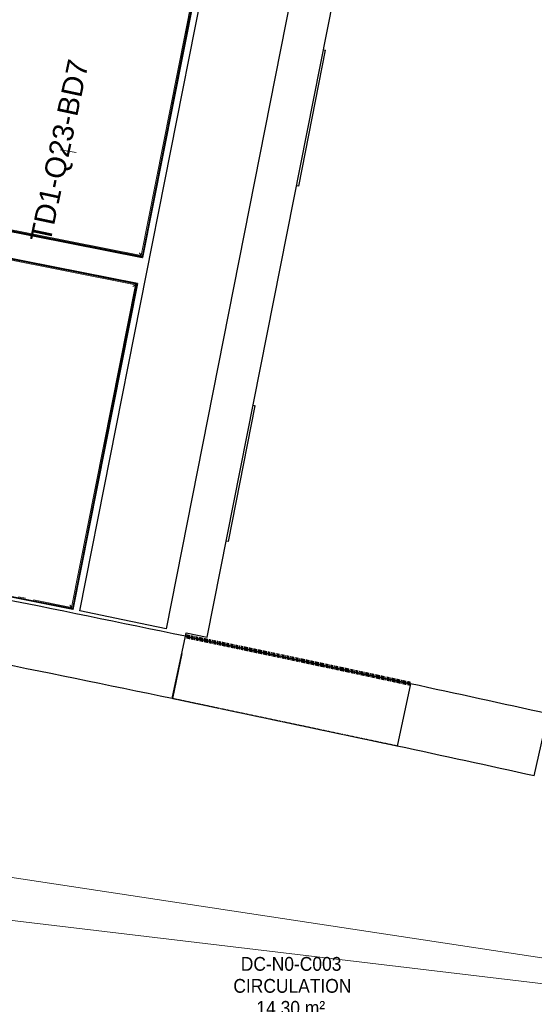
# Model space of a CAD drawing. Header units: millimetres. Extents: x -2845 to 74565, y -36590 to 13748.
# Tile 45 of 49: x 58699 to 60557, y -24662 to -21106. Entities that reach past the tile are written whole.
import ezdxf

# ---------------------------------------------------------------- set-up
doc = ezdxf.new("R2010")
doc.units = ezdxf.units.MM
doc.linetypes.add('Tiret', pattern=[2.5, 1.25, -1.25])
doc.linetypes.add('Tiret_2_', pattern=[2.5, 1.25, -1.25])
doc.layers.add('A-AREA', color=4, linetype='Tiret', lineweight=100, true_color=0x00ffff)
doc.layers.add('A-DOOR-HDLN', color=5, linetype='Tiret', lineweight=25, true_color=0x0000ff)
for name, color, linetype, lineweight in [('A-DOOR', 7, 'Continuous', 25), ('A-FLOR', 7, 'Continuous', 25), ('A-FLOR-HRAL', 7, 'Continuous', 18), ('A-WALL', 7, 'Continuous', 25), ('CABLE', 7, 'Continuous', 30), ('CABLES', 7, 'Continuous', 18), ('ESPACE', 7, 'Continuous', 30), ('I-WALL', 7, 'Continuous', 25)]:
    doc.layers.add(name, color=color, linetype=linetype, lineweight=lineweight)
doc.styles.add('Arial_2', font='arial.ttf', dxfattribs={"height": 75})
doc.styles.add('Arial_4', font='arial.ttf', dxfattribs={"width": 0.9, "height": 50})

# ---------------------------------------------------------------- blocks, each defined once
blk = doc.blocks.new('Ouverture en rectangle - Ouverture en rectangle _83x207_-3216016-2021_015_1111_DCE_1_50_N0 FINI_CFO_ECL')
at = {"layer": 'A-DOOR-HDLN', "linetype": 'Tiret_2_'}
for p, q in [((-415, 115), (415, 115)), ((415, -115), (-415, -115))]:
    blk.add_line(p, q, dxfattribs=at)
blk = doc.blocks.new('B02_DC_STR_rvt-1-2021_015_1111_DCE_1_50_N0 FINI_CFO_ECL')
at = {"layer": 'A-WALL'}
for p, q in [((6080.5, -23557.7), (6128.1, -23332.7)), ((6940.1, -23504.3), (6892.6, -23729.4)), ((7387.5, -23837.2), (7437.9, -23612.8))]:
    blk.add_line(p, q, dxfattribs=at)
for radius, start, end in [(108972.8, 78.282163, 79.037057), (108742.8, 78.282624, 79.036596), (108972.8, 77.577902, 77.845763), (108742.8, 77.578402, 77.845302)]:
    blk.add_arc((-16003.4, -130034.4), radius, start, end, dxfattribs=at)
at = {"layer": 'A-DOOR', "color": 5, "lineweight": 25, "true_color": 0x0000ff, "rotation": 168.0639629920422}
blk.add_blockref('Ouverture en rectangle - Ouverture en rectangle _83x207_-3216016-2021_015_1111_DCE_1_50_N0 FINI_CFO_ECL', (6510.3, -23531), dxfattribs=at)
blk = doc.blocks.new('53_TRAPPE DE VISITE - 400x400-444114-2021_015_1111_DCE_1_50_N0 FINI_CFO_ECL')
at = {"layer": 'A-DOOR'}
for p, q in [((6283.5, -22990.7), (6380.4, -22500.2)), ((6372.6, -22498.7), (6380.4, -22500.2)), ((6283.5, -22990.7), (6275.6, -22989.2))]:
    blk.add_line(p, q, dxfattribs=at)
blk = doc.blocks.new('Garde-corps - Garde-corps-522878-2021_015_1111_DCE_1_50_N0 FINI_CFO_ECL')
at = {"layer": 'A-FLOR-HRAL'}
for p, q in [((3547.9, -20354.6), (3565, -20268.2)), ((3551.4, -20355.3), (3567.8, -20272.4)), ((3565, -20268.2), (4810.7, -20514.4)), ((3567.8, -20272.4), (4810, -20517.8)), ((3547.9, -20354.6), (3551.4, -20355.3)), ((3559.5, -20356.9), (3551.3, -20355.3)), ((5202.4, -20595.4), (6199.3, -20792.4)), ((5203.1, -20592), (6203.4, -20789.6)), ((6199.3, -20792.4), (5968.7, -21958.1)), ((6203.4, -20789.7), (5971.4, -21962.3)), ((3333.1, -21440.9), (3350, -21355.2)), ((3337.2, -21438.1), (3353.4, -21355.9)), ((3353.4, -21355.9), (3350, -21355.2)), ((3353.6, -21355.9), (3361.5, -21357.5)), ((5971.4, -21962.3), (3333.1, -21440.9)), ((5968.7, -21958.1), (3337.2, -21438.1))]:
    blk.add_line(p, q, dxfattribs=at)
for points in [[(3567.8, -20272.4), (3567.8, -20272.4), (3567.7, -20272.2), (3567.1, -20271.3), (3566.2, -20270), (3565.5, -20268.9), (3565, -20268.2)], [(6199.3, -20792.4), (6199.3, -20792.4), (6199.5, -20792.3), (6200.3, -20791.7), (6201.6, -20790.8), (6202.7, -20790.1), (6203.4, -20789.6)], [(3337.2, -21438.1), (3337.2, -21438.1), (3337, -21438.2), (3336.2, -21438.8), (3334.8, -21439.7), (3333.7, -21440.4), (3333.1, -21440.9)], [(5968.7, -21958.1), (5968.7, -21958.1), (5968.8, -21958.3), (5969.3, -21959.2), (5970.2, -21960.5), (5971, -21961.6), (5971.4, -21962.3)]]:
    blk.add_open_spline(points, degree=3, dxfattribs=at)
for points in [[(3574.3, -20282.1), (3573.9, -20281.5), (3573.2, -20280.5), (3571.9, -20278.5), (3570.7, -20276.7), (3569.6, -20275.1), (3568.7, -20273.7), (3568.1, -20272.8), (3567.7, -20272.3)], [(6189.6, -20798.9), (6190.1, -20798.5), (6191.1, -20797.8), (6193.1, -20796.5), (6194.9, -20795.3), (6196.5, -20794.2), (6197.9, -20793.3), (6198.8, -20792.7), (6199.3, -20792.3)], [(3346.9, -21431.6), (3346.3, -21432), (3345.3, -21432.6), (3343.4, -21434), (3341.5, -21435.2), (3339.9, -21436.3), (3338.5, -21437.2), (3337.6, -21437.8), (3337.1, -21438.1)], [(5962.2, -21948.4), (5962.5, -21949), (5963.2, -21950), (5964.5, -21952), (5965.7, -21953.8), (5966.8, -21955.4), (5967.8, -21956.8), (5968.4, -21957.7), (5968.7, -21958.2)]]:
    blk.add_open_spline(points, degree=3, knots=[0.3333333, 0.3333333, 0.3333333, 0.3333333, 0.375, 0.4166667, 0.5, 0.5416667, 0.5833333, 0.6509756, 0.6509756, 0.6509756, 0.6509756], dxfattribs=at)
blk = doc.blocks.new('Garde-corps - Garde-corps-523017-2021_015_1111_DCE_1_50_N0 FINI_CFO_ECL')
at = {"layer": 'A-FLOR-HRAL'}
for p, q in [((3296.7, -21624.8), (3313.7, -21539)), ((3300.1, -21625.5), (3316.4, -21543.1)), ((3313.7, -21539), (4559.5, -21785.2)), ((3316.4, -21543.1), (4558.8, -21788.6)), ((3296.7, -21624.8), (3294.2, -21624.3)), ((3296.7, -21624.8), (3300.1, -21625.5)), ((3308.2, -21627.1), (3300.1, -21625.5)), ((4951.3, -21866.2), (5947.9, -22063.1)), ((4951.9, -21862.7), (5952, -22060.4)), ((5947.9, -22063.1), (5717.2, -23229.4)), ((5952, -22060.4), (5719.9, -23233.5)), ((3078, -22730), (3098.9, -22624.6)), ((3082.2, -22727.2), (3102.3, -22625.3)), ((3096.4, -22624.1), (3098.9, -22624.6)), ((3102.3, -22625.3), (3098.9, -22624.6)), ((3102.3, -22625.3), (3110.4, -22626.9)), ((3194.7, -22747.3), (3082.2, -22727.2)), ((3274.7, -22761.6), (3249.3, -22757.1)), ((3824.5, -22861.9), (3796.3, -22856.7)), ((4016.8, -22897.6), (3906.9, -22877.2)), ((4072.1, -22908), (4045.1, -22902.9)), ((4238.1, -22939.2), (4236.5, -22938.9)), ((4895.1, -23065.5), (4771.6, -23041.5)), ((5006.6, -23087.4), (4977.3, -23081.6)), ((5101.5, -23106), (5093.6, -23104.5)), ((5550.7, -23195.7), (5525.5, -23190.6)), ((5717.2, -23229.4), (5580.2, -23201.6))]:
    blk.add_line(p, q, dxfattribs=at)
at = {"layer": 'A-FLOR-HRAL', "flags": 128}
for points in [[(3091.4, -22720.9), (3090.3, -22721.7), (3085.7, -22724.8), (3082.1, -22727.2)], [(3082.2, -22727.2), (3081.8, -22727.4), (3080.9, -22728.1), (3079.6, -22729), (3078, -22730)]]:
    blk.add_lwpolyline(points, dxfattribs=at)
at = {"layer": 'A-FLOR-HRAL'}
blk.add_arc((-16003.4, -130034.4), 108987.8, 78.502843, 79.91674, dxfattribs=at)
for points in [[(3316.4, -21543.1), (3316.4, -21543.1), (3316.3, -21542.9), (3315.7, -21542.1), (3314.9, -21540.7), (3314.1, -21539.6), (3313.7, -21539)], [(5947.9, -22063.1), (5947.9, -22063.1), (5948.1, -22063), (5948.9, -22062.4), (5950.2, -22061.5), (5951.4, -22060.8), (5952, -22060.4)]]:
    blk.add_open_spline(points, degree=3, dxfattribs=at)
for points, knots in [([(3322.9, -21552.8), (3322.6, -21552.2), (3321.9, -21551.2), (3320.6, -21549.3), (3319.3, -21547.4), (3318.2, -21545.8), (3317.3, -21544.4), (3316.7, -21543.5), (3316.4, -21543)], [0.3333333, 0.3333333, 0.3333333, 0.3333333, 0.375, 0.4166667, 0.5, 0.5416667, 0.5833333, 0.6509756, 0.6509756, 0.6509756, 0.6509756]), ([(5938.2, -22069.6), (5938.7, -22069.2), (5939.7, -22068.6), (5941.7, -22067.3), (5943.5, -22066), (5945.2, -22064.9), (5946.6, -22064), (5947.4, -22063.4), (5948, -22063.1)], [0.3333333, 0.3333333, 0.3333333, 0.3333333, 0.375, 0.4166667, 0.5, 0.5416667, 0.5833333, 0.6509756, 0.6509756, 0.6509756, 0.6509756]), ([(5711, -23220.1), (5711.3, -23220.5), (5711.8, -23221.3), (5712.6, -23222.5), (5713.4, -23223.7), (5714.1, -23224.8), (5715, -23226.1), (5715.9, -23227.5), (5716.7, -23228.6), (5717.1, -23229.3), (5717.2, -23229.4)], [0.3928571, 0.3928571, 0.3928571, 0.3928571, 0.4285714, 0.4642857, 0.5, 0.5357143, 0.5714286, 0.625, 0.6785714, 0.6999399, 0.6999399, 0.6999399, 0.6999399]), ([(5717.2, -23229.4), (5717.2, -23229.4), (5717.2, -23229.5), (5717.4, -23229.7), (5717.5, -23229.9), (5717.7, -23230.1), (5717.8, -23230.4), (5718, -23230.6), (5718.2, -23230.9), (5718.4, -23231.3), (5718.6, -23231.6), (5719, -23232.1), (5719.4, -23232.7), (5719.7, -23233.2), (5719.9, -23233.5)], [0, 0, 0, 0, 0.125, 0.25, 0.3125, 0.375, 0.4375, 0.5, 0.5625, 0.625, 0.6875, 0.75, 0.875, 1, 1, 1, 1])]:
    blk.add_open_spline(points, degree=3, knots=knots, dxfattribs=at)
blk = doc.blocks.new('B02_ARC_rvt-1-2021_015_1111_DCE_1_50_N0 FINI_CFO_ECL')
at = {"layer": 'A-AREA'}
blk.add_arc((-16003.4, -130034.4), 108972.8, 77.84576, 78.282166, dxfattribs=at)
at = {"layer": 'A-FLOR'}
for p, q in [((6114.9, -23394.8), (6081.1, -23557.8)), ((6081.1, -23557.8), (6080.5, -23557.7))]:
    blk.add_line(p, q, dxfattribs=at)
at = {"layer": 'A-WALL'}
for p, q in [((5746.4, -23241.5), (6664.6, -18600.1)), ((6203.9, -20789.8), (5971.8, -21962.8)), ((6206.3, -20787.7), (5973.4, -21965.2)), ((5973.4, -21965.2), (6205.8, -20790.1)), ((5973.4, -21965.2), (3330.1, -21442.8)), ((3330.1, -21442.8), (5971.4, -21964.8)), ((5971.8, -21962.8), (3332.5, -21441.3)), ((3311.7, -21536), (5954.9, -22058.4)), ((5954.9, -22058.4), (3313.6, -21536.4)), ((4952, -21862.2), (5952.6, -22060)), ((5971.4, -21964.8), (5973.4, -21965.2)), ((5952.6, -22060), (5720.3, -23234.1)), ((5954.9, -22058.4), (5721.9, -23236.5)), ((5722.3, -23234.5), (5954.6, -22060.3)), ((5954.6, -22060.3), (5954.9, -22058.4)), ((5721.9, -23236.5), (5722.3, -23234.5)), ((6127.8, -23332.6), (6130.4, -23320.4))]:
    blk.add_line(p, q, dxfattribs=at)
at = {"layer": 'A-WALL', "flags": 128}
for points in [[(5720.3, -23234.1), (4840.7, -23059), (3959.8, -22891.1), (3077.4, -22730.4)], [(5721.9, -23236.5), (5222.7, -23136.1), (4723, -23038.1)], [(6058.2, -23305.4), (5902.3, -23273.3), (5746.4, -23241.5)]]:
    blk.add_lwpolyline(points, dxfattribs=at)
at = {"layer": 'A-WALL'}
for radius, start, end in [(108985.3, 78.501522, 79.91808), (108972.8, 78.28229, 79.03693)]:
    blk.add_arc((-16003.4, -130034.4), radius, start, end, dxfattribs=at)
at = {"layer": 'I-WALL'}
for p, q in [((6975.9, -18661.7), (6058.2, -23305.4)), ((6207, -23336.3), (7125, -18691.2)), ((6130.4, -23320.4), (6207, -23336.3))]:
    blk.add_line(p, q, dxfattribs=at)
at = {"layer": 'A-DOOR', "lineweight": 18}
for p in [(253.7, 1283.6), (0, 0)]:
    blk.add_blockref('53_TRAPPE DE VISITE - 400x400-444114-2021_015_1111_DCE_1_50_N0 FINI_CFO_ECL', p, dxfattribs=at)
at = {"layer": 'A-FLOR-HRAL', "lineweight": 18}
for name in ['Garde-corps - Garde-corps-522878-2021_015_1111_DCE_1_50_N0 FINI_CFO_ECL', 'Garde-corps - Garde-corps-523017-2021_015_1111_DCE_1_50_N0 FINI_CFO_ECL']:
    blk.add_blockref(name, (0, 0), dxfattribs=at)
blk = doc.blocks.new('B02_ELE_rvt-1-2021_015_1111_DCE_1_50_N0 FINI_CFO_ECL')
at = {"layer": 'CABLE', "lineweight": 9}
blk.add_line((5675.7, -21576), (5733.4, -21586.2), dxfattribs=at)
at = {"layer": 'CABLES', "flags": 128}
for points in [[(2803.2, -23794.7), (8430.2, -24648.4), (9023.6, -24781.5), (10917.3, -25347.8)], [(4219.9, -24424.2), (4431.8, -24231.2), (8713.2, -24742.1), (9307.8, -24865.6), (10921.5, -25348.9)]]:
    blk.add_lwpolyline(points, dxfattribs=at)
at = {"layer": 'CABLE', "lineweight": 9, "insert": (5566.6, -21899.1), "char_height": 75, "width": 821.73, "attachment_point": 1, "rotation": 78, "style": 'Arial_2'}
blk.add_mtext('TD1-Q23-BD7', dxfattribs=at)

msp = doc.modelspace()

# ---------------------------------------------------------------- block references
at = {"lineweight": 5}
for name in ['B02_DC_STR_rvt-1-2021_015_1111_DCE_1_50_N0 FINI_CFO_ECL', 'B02_ARC_rvt-1-2021_015_1111_DCE_1_50_N0 FINI_CFO_ECL']:
    msp.add_blockref(name, (53169.3, 0), dxfattribs=at)

# ---------------------------------------------------------------- next in the draw order: block references
msp.add_blockref('B02_ELE_rvt-1-2021_015_1111_DCE_1_50_N0 FINI_CFO_ECL', (53169.3, 0), dxfattribs=at)

# ---------------------------------------------------------------- next in the draw order: texts
at = {"layer": 'ESPACE', "color": 8, "true_color": 0x808080, "char_height": 50, "attachment_point": 1, "style": 'Arial_4'}
for s, insert, width in [('DC-N0-C003', (59497.2, -24490.9), 436.519), ('CIRCULATION', (59470.4, -24570.3), 497.848), ('14.30 m²', (59553.7, -24649.7), 299.43)]:
    msp.add_mtext(s, dxfattribs=dict(at, insert=insert, width=width))

doc.saveas('drawing.dxf')
